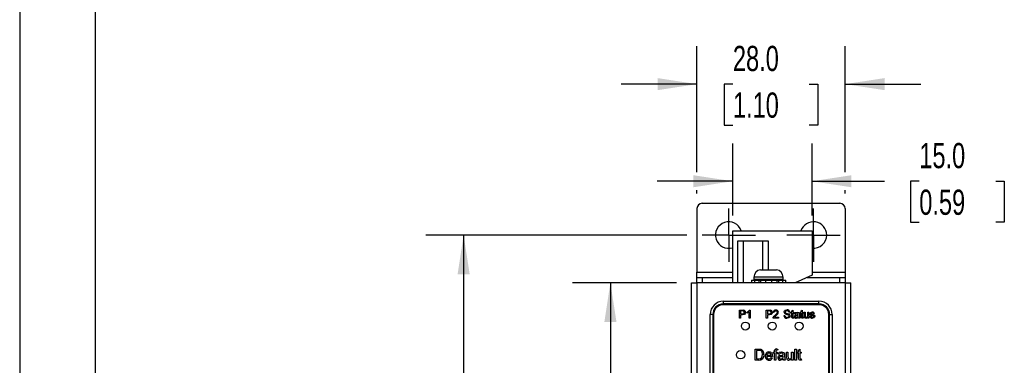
# Model space of a CAD drawing. Header units: millimetres. Extents: x 0 to 629, y 0 to 486.
# Tile 3 of 18: x 0 to 186, y 224 to 290. Entities that reach past the tile are written whole.
import ezdxf

# ---------------------------------------------------------------- set-up
doc = ezdxf.new("R2010")
doc.units = ezdxf.units.MM
doc.header["$LTSCALE"] = 2.25
doc.linetypes.add('CENTERX2', pattern=[20.32, 12.7, -2.54, 2.54, -2.54])
doc.layers.add('CENTER', color=40, linetype='CENTERX2')
doc.layers.add('DIMENSIONS', color=140, linetype='Continuous', lineweight=25)
doc.layers.add('TEXT', color=140, linetype='Continuous', lineweight=25)
doc.styles.add('SLDTEXTSTYLE0', font='TXT', dxfattribs={"width": 0.7})
doc.dimstyles.new('SLDDIMSTYLE0', dxfattribs={"dimtxt": 4.855518, "dimasz": 7.4295, "dimexe": 0, "dimexo": 0.0625, "dimgap": 1.213879, "dimtad": 0, "dimtih": 1, "dimtoh": 1, "dimrnd": 1e-09, "dimzin": 4, "dimdsep": 46, "dimtxsty": 'SLDTEXTSTYLE0', "dimsah": 1, "dimcen": 0.09, "dimadec": 0, "dimazin": 1, "dimtfac": 1, "dimtmove": 0, "dimatfit": 0, "dimfxl": 0, "dimfrac": 2, "dimtolj": 1, "dimtzin": 12, "dimarcsym": 0})
doc.dimstyles.new('SLDDIMSTYLE1', dxfattribs={"dimtxt": 4.855518, "dimasz": 7.4295, "dimexe": 0, "dimexo": 0.0625, "dimgap": 1.213879, "dimtad": 0, "dimtih": 1, "dimtoh": 1, "dimrnd": 1e-09, "dimzin": 4, "dimdsep": 46, "dimtxsty": 'SLDTEXTSTYLE0', "dimsah": 1, "dimcen": 0.09, "dimadec": 0, "dimazin": 1, "dimtfac": 1, "dimtofl": 0, "dimtmove": 0, "dimatfit": 3, "dimfxl": 0, "dimfrac": 2, "dimtolj": 1, "dimtzin": 12, "dimarcsym": 0})

# ---------------------------------------------------------------- blocks, each defined once
blk = doc.blocks.new('_D')
at = {"layer": 'DIMENSIONS'}
for p, q in [((134.67, 252.66), (134.67, 266.3)), ((149.67, 252.66), (149.67, 266.3)), ((134.67, 259.16), (120.38, 259.16)), ((149.67, 259.16), (163.33, 259.16)), ((169.91, 259.16), (168.28, 259.16)), ((168.28, 259.16), (168.28, 251.44)), ((184.34, 259.16), (185.97, 259.16)), ((185.97, 259.16), (185.97, 251.44)), ((168.28, 251.44), (169.91, 251.44)), ((185.97, 251.44), (184.34, 251.44))]:
    blk.add_line(p, q, dxfattribs=at)
for points in [[(134.67, 259.16), (127.24, 260.3), (127.24, 258.02)], [(149.67, 259.16), (157.1, 258.02), (157.1, 260.3)]]:
    blk.add_solid(points, dxfattribs=at)
at = {"layer": 'DIMENSIONS', "char_height": 4.762, "attachment_point": 1, "style": 'SLDTEXTSTYLE0'}
for s, insert in [('15.0', (169.91, 266.39)), ('0.59', (169.91, 257.58))]:
    blk.add_mtext(s, dxfattribs=dict(at, insert=insert))
blk = doc.blocks.new('_D_1')
at = {"layer": 'DIMENSIONS'}
for p, q in [((124.06, 240), (104.43, 240)), ((111.57, 240), (111.57, 178.8)), ((104.36, 170), (102.73, 170)), ((102.73, 170), (102.73, 162.28)), ((118.79, 170), (120.42, 170)), ((120.42, 170), (120.42, 162.28)), ((102.73, 162.28), (104.36, 162.28)), ((120.42, 162.28), (118.79, 162.28)), ((111.57, 100), (111.57, 161.2)), ((124.06, 100), (104.43, 100))]:
    blk.add_line(p, q, dxfattribs=at)
for points in [[(111.57, 240), (110.43, 232.57), (112.72, 232.57)], [(111.57, 100), (112.72, 107.43), (110.43, 107.43)]]:
    blk.add_solid(points, dxfattribs=at)
at = {"layer": 'DIMENSIONS', "char_height": 4.762, "attachment_point": 1, "style": 'SLDTEXTSTYLE0'}
for s, insert in [('140.0', (102.34, 177.23)), ('5.51', (104.36, 168.42))]:
    blk.add_mtext(s, dxfattribs=dict(at, insert=insert))
blk = doc.blocks.new('_D_2')
at = {"layer": 'DIMENSIONS'}
for p, q in [((126.02, 249), (76.71, 249)), ((83.85, 249), (83.85, 178.8)), ((76.64, 170), (75.01, 170)), ((75.01, 170), (75.01, 162.28)), ((91.07, 170), (92.7, 170)), ((92.7, 170), (92.7, 162.28)), ((75.01, 162.28), (76.64, 162.28)), ((92.7, 162.28), (91.07, 162.28)), ((83.85, 91), (83.85, 161.2)), ((126.02, 91), (76.71, 91))]:
    blk.add_line(p, q, dxfattribs=at)
for points in [[(83.85, 249), (82.71, 241.57), (85, 241.57)], [(83.85, 91), (85, 98.43), (82.71, 98.43)]]:
    blk.add_solid(points, dxfattribs=at)
at = {"layer": 'DIMENSIONS', "char_height": 4.762, "attachment_point": 1, "style": 'SLDTEXTSTYLE0'}
for s, insert in [('158.0', (74.62, 177.23)), ('6.22', (76.64, 168.42))]:
    blk.add_mtext(s, dxfattribs=dict(at, insert=insert))
blk = doc.blocks.new('_D_6')
at = {"layer": 'DIMENSIONS'}
for p, q in [((127.92, 260.87), (127.92, 284.64)), ((155.92, 260.87), (155.92, 284.64)), ((127.92, 277.5), (113.63, 277.5)), ((134.71, 277.5), (133.07, 277.5)), ((133.07, 277.5), (133.07, 269.78)), ((149.13, 277.5), (150.76, 277.5)), ((150.76, 277.5), (150.76, 269.78)), ((155.92, 277.5), (170.21, 277.5)), ((133.07, 269.78), (134.71, 269.78)), ((150.76, 269.78), (149.13, 269.78)), ((127.92, 256.86), (127.92, 257.45)), ((155.92, 256.86), (155.92, 257.45))]:
    blk.add_line(p, q, dxfattribs=at)
for points in [[(127.92, 277.5), (120.49, 278.64), (120.49, 276.36)], [(155.92, 277.5), (163.35, 276.36), (163.35, 278.64)]]:
    blk.add_solid(points, dxfattribs=at)
at = {"layer": 'DIMENSIONS', "char_height": 4.762, "attachment_point": 1, "style": 'SLDTEXTSTYLE0'}
for s, insert in [('28.0', (134.71, 284.73)), ('1.10', (134.71, 275.92))]:
    blk.add_mtext(s, dxfattribs=dict(at, insert=insert))
blk = doc.blocks.new('SW_CENTERMARKSYMBOL_0')
at = {"layer": 'CENTER', "color": 0}
for p, q in [((0, 2.54), (0, 5.04)), ((0, 0), (0, 2.54)), ((-2.54, 0), (-5.04, 0)), ((0, 0), (-2.54, 0)), ((0, 0), (0, -2.54)), ((0, 0), (2.54, 0)), ((2.54, 0), (5.04, 0)), ((0, -2.54), (0, -5.04))]:
    blk.add_line(p, q, dxfattribs=at)
blk = doc.blocks.new('SW_CENTERMARKSYMBOL_1')
at = {"layer": 'CENTER', "color": 0}
for p, q in [((0, 2.54), (0, 5.04)), ((0, 0), (0, 2.54)), ((-2.54, 0), (-5.04, 0)), ((0, 0), (-2.54, 0)), ((0, 0), (0, -2.54)), ((0, 0), (2.54, 0)), ((2.54, 0), (5.04, 0)), ((0, -2.54), (0, -5.04))]:
    blk.add_line(p, q, dxfattribs=at)

msp = doc.modelspace()

# ---------------------------------------------------------------- linework, layer by layer
at = {"color": 7, "linetype": 'Continuous'}
msp.add_line((0.006, 485.781), (0.006, 0.006), dxfattribs=at)
for p, q in [((128.919, 255), (154.919, 255)), ((127.919, 254), (127.919, 242)), ((155.919, 254), (155.919, 242)), ((134.669, 240), (134.669, 249.8)), ((134.669, 249.8), (149.669, 249.8)), ((149.669, 249.8), (149.669, 241.4)), ((135.669, 240), (135.669, 247.9)), ((135.669, 247.9), (136.669, 247.9)), ((136.669, 247.9), (136.669, 240)), ((136.669, 247.9), (140.369, 247.9)), ((140.369, 247.9), (141.369, 247.9)), ((140.369, 242.45), (140.369, 247.9)), ((141.369, 247.9), (141.369, 242.431)), ((127.919, 241), (127.919, 242)), ((127.919, 242), (134.669, 242)), ((139.944, 242.431), (140.19, 242.45)), ((140.19, 242.45), (140.944, 242.45)), ((140.944, 242.45), (140.944, 242.431)), ((140.944, 242.431), (141.944, 242.431)), ((141.944, 242.431), (141.944, 242.45)), ((141.944, 242.45), (142.698, 242.45)), ((142.698, 242.45), (142.944, 242.431)), ((149.669, 242), (155.919, 242)), ((155.919, 242), (155.919, 241)), ((126.919, 100), (126.919, 240)), ((126.919, 240), (127.919, 240)), ((127.919, 240), (127.919, 241)), ((127.919, 241), (128.919, 241)), ((127.919, 240), (127.919, 100)), ((155.969, 240), (127.919, 240)), ((128.919, 241), (128.919, 240)), ((128.919, 241), (134.669, 241)), ((138.194, 240.45), (138.194, 240)), ((138.194, 240.45), (138.244, 240.45)), ((138.244, 240.45), (138.244, 240)), ((138.244, 240.45), (138.782, 240.45)), ((138.694, 241.05), (138.694, 240.65)), ((144.194, 241.05), (138.694, 241.05)), ((138.694, 240.65), (141.444, 240.65)), ((138.782, 240.45), (138.782, 240)), ((138.782, 240.45), (139.58, 240.45)), ((139.58, 240.45), (139.58, 240)), ((139.58, 240.45), (139.896, 240.45)), ((139.896, 240.45), (139.896, 240)), ((139.896, 240.45), (140.88, 240.45)), ((140.88, 240.45), (140.88, 240)), ((140.88, 240.45), (142.009, 240.45)), ((141.444, 240.65), (144.194, 240.65)), ((142.009, 240.45), (142.009, 240)), ((142.009, 240.45), (142.993, 240.45)), ((142.993, 240.45), (142.993, 240)), ((142.993, 240.45), (143.308, 240.45)), ((143.308, 240.45), (143.308, 240)), ((143.308, 240.45), (144.107, 240.45)), ((144.107, 240.45), (144.107, 240)), ((144.107, 240.45), (144.645, 240.45)), ((144.194, 240.65), (144.194, 241.05)), ((144.645, 240.45), (144.645, 240)), ((144.645, 240.45), (144.694, 240.45)), ((144.694, 240), (144.694, 240.45)), ((149.669, 241.4), (146.469, 240)), ((148.755, 241), (154.919, 241)), ((154.919, 240), (154.919, 241)), ((154.919, 241), (155.919, 241)), ((155.919, 241), (155.919, 240)), ((155.969, 100), (155.969, 240)), ((155.969, 240), (156.969, 240)), ((156.969, 100), (156.969, 240)), ((132.919, 236), (132.919, 236.5)), ((132.919, 236.5), (150.969, 236.5)), ((150.969, 236), (150.969, 236.5)), ((150.969, 236), (132.919, 236)), ((150.969, 235.85), (132.919, 235.85)), ((135.933, 234.841), (136.499, 234.841)), ((135.933, 233.3), (135.933, 234.841)), ((136.151, 234.663), (136.151, 234.11)), ((136.518, 234.663), (136.151, 234.663)), ((137.415, 234.274), (137.415, 234.456)), ((137.771, 233.3), (137.771, 234.501)), ((137.841, 234.841), (137.968, 234.841)), ((137.968, 234.841), (137.968, 233.3)), ((141.013, 234.841), (141.579, 234.841)), ((141.013, 233.3), (141.013, 234.841)), ((141.598, 234.663), (141.231, 234.663)), ((141.231, 234.663), (141.231, 234.11)), ((142.534, 234.387), (142.337, 234.406)), ((145.484, 234.406), (145.266, 234.406)), ((145.681, 234.426), (145.82, 234.426)), ((145.681, 234.248), (145.681, 234.426)), ((145.82, 234.7), (146.017, 234.813)), ((145.82, 234.426), (145.82, 234.7)), ((146.017, 234.813), (146.017, 234.426)), ((146.017, 234.426), (146.195, 234.426)), ((146.195, 234.426), (146.195, 234.248)), ((147.459, 234.426), (147.598, 234.426)), ((147.459, 234.248), (147.459, 234.426)), ((147.598, 234.7), (147.795, 234.813)), ((147.598, 234.426), (147.598, 234.7)), ((147.795, 234.813), (147.795, 234.426)), ((147.795, 234.426), (147.973, 234.426)), ((147.973, 234.426), (147.973, 234.248)), ((148.151, 233.732), (148.151, 234.426)), ((148.151, 234.426), (148.348, 234.426)), ((148.348, 234.426), (148.348, 233.814)), ((148.862, 234.426), (149.06, 234.426)), ((148.862, 233.835), (148.862, 234.426)), ((149.06, 234.426), (149.06, 233.3)), ((130.419, 106), (130.419, 234)), ((130.919, 234), (130.419, 234)), ((130.919, 234), (130.919, 106)), ((131.069, 234), (131.069, 111.15)), ((136.151, 233.3), (135.933, 233.3)), ((136.151, 234.11), (136.522, 234.11)), ((136.151, 233.932), (136.151, 233.3)), ((136.528, 233.932), (136.151, 233.932)), ((137.968, 233.3), (137.771, 233.3)), ((141.231, 233.3), (141.013, 233.3)), ((141.231, 234.11), (141.602, 234.11)), ((141.231, 233.932), (141.231, 233.3)), ((141.608, 233.932), (141.231, 233.932)), ((143.325, 233.3), (142.317, 233.3)), ((142.571, 233.498), (143.325, 233.498)), ((143.325, 233.498), (143.325, 233.3)), ((144.318, 233.833), (144.535, 233.833)), ((145.82, 234.248), (145.681, 234.248)), ((145.82, 233.616), (145.82, 234.248)), ((146.017, 234.248), (146.017, 233.609)), ((146.195, 234.248), (146.017, 234.248)), ((146.195, 233.463), (146.215, 233.297)), ((146.531, 234.09), (146.333, 234.11)), ((147.063, 233.776), (147.064, 233.833)), ((147.341, 233.3), (147.143, 233.3)), ((147.282, 234.03), (147.282, 233.789)), ((147.598, 234.248), (147.459, 234.248)), ((147.598, 233.616), (147.598, 234.248)), ((147.795, 234.248), (147.795, 233.609)), ((147.973, 234.248), (147.795, 234.248)), ((147.973, 233.463), (147.993, 233.297)), ((148.862, 233.3), (148.862, 233.484)), ((149.06, 233.3), (148.862, 233.3)), ((149.277, 233.656), (149.474, 233.675)), ((150.126, 234.13), (149.929, 234.11)), ((152.819, 111.15), (152.819, 234)), ((152.969, 234), (153.469, 234)), ((152.969, 106), (152.969, 234)), ((153.469, 234), (153.469, 106)), ((138.896, 225.4), (138.896, 227.455)), ((138.896, 227.455), (139.599, 227.455)), ((139.186, 227.218), (139.186, 225.637)), ((139.603, 227.218), (139.186, 227.218)), ((142.331, 226.901), (142.542, 226.901)), ((142.331, 226.664), (142.331, 226.901)), ((142.542, 226.901), (142.542, 227.054)), ((142.805, 227.029), (142.805, 226.901)), ((142.805, 226.901), (143.069, 226.901)), ((143.069, 226.901), (143.069, 226.664)), ((143.198, 227.455), (143.161, 227.231)), ((144.85, 226.901), (145.113, 226.901)), ((144.85, 225.976), (144.85, 226.901)), ((145.113, 226.901), (145.113, 226.085)), ((145.798, 226.901), (146.061, 226.901)), ((145.798, 226.113), (145.798, 226.901)), ((146.061, 226.901), (146.061, 225.4)), ((146.43, 227.455), (146.694, 227.455)), ((146.43, 225.4), (146.43, 227.455)), ((146.694, 227.455), (146.694, 225.4)), ((146.931, 226.901), (147.115, 226.901)), ((146.931, 226.664), (146.931, 226.901)), ((147.115, 227.267), (147.378, 227.417)), ((147.115, 226.901), (147.115, 227.267)), ((147.378, 227.417), (147.378, 226.901)), ((147.378, 226.901), (147.616, 226.901)), ((147.616, 226.901), (147.616, 226.664)), ((139.632, 225.4), (138.896, 225.4)), ((139.186, 225.637), (139.61, 225.637)), ((141.083, 226.322), (141.926, 226.322)), ((142.188, 226.085), (141.083, 226.085)), ((141.923, 225.848), (142.181, 225.821)), ((142.542, 226.664), (142.331, 226.664)), ((142.542, 225.4), (142.542, 226.664)), ((142.805, 225.4), (142.542, 225.4)), ((143.069, 226.664), (142.805, 226.664)), ((142.805, 226.664), (142.805, 225.4)), ((143.48, 226.454), (143.216, 226.48)), ((144.19, 226.035), (144.191, 226.111)), ((144.56, 225.4), (144.296, 225.4)), ((144.481, 226.373), (144.481, 226.052)), ((145.798, 225.4), (145.798, 225.645)), ((146.061, 225.4), (145.798, 225.4)), ((146.694, 225.4), (146.43, 225.4)), ((147.115, 226.664), (146.931, 226.664)), ((147.115, 225.822), (147.115, 226.664)), ((147.378, 226.664), (147.378, 225.812)), ((147.616, 226.664), (147.378, 226.664)), ((147.616, 225.617), (147.642, 225.396))]:
    msp.add_line(p, q)
at = {"flags": 128}
for points in [[(136.499, 234.841), (136.628, 234.837), (136.728, 234.826)], [(136.696, 234.65), (136.597, 234.662), (136.518, 234.663)], [(137.079, 234.398), (137.031, 234.174), (136.88, 234.004), (136.528, 233.932)], [(137.415, 234.456), (137.684, 234.639), (137.841, 234.841)], [(137.771, 234.501), (137.581, 234.358), (137.415, 234.274)], [(141.579, 234.841), (141.708, 234.837), (141.808, 234.826)], [(141.776, 234.65), (141.677, 234.662), (141.598, 234.663)], [(142.159, 234.398), (142.111, 234.174), (141.96, 234.004), (141.608, 233.932)], [(144.377, 234.439), (144.403, 234.578), (144.476, 234.7), (144.588, 234.787), (144.912, 234.861)], [(144.921, 234.683), (144.796, 234.671), (144.681, 234.622), (144.618, 234.548), (144.595, 234.453)], [(144.595, 234.453), (144.612, 234.371), (144.65, 234.317)], [(144.65, 234.317), (144.986, 234.194), (145.256, 234.11)], [(145.266, 234.406), (145.228, 234.539), (145.132, 234.637), (144.921, 234.683)], [(146.333, 234.11), (146.406, 234.282), (146.554, 234.395), (146.844, 234.446)], [(146.844, 234.446), (147.138, 234.386), (147.227, 234.309), (147.272, 234.199)], [(149.297, 234.119), (149.337, 234.273), (149.42, 234.367)], [(149.42, 234.367), (149.569, 234.431), (149.696, 234.446)], [(142.317, 233.3), (142.323, 233.378), (142.338, 233.437)], [(142.338, 233.437), (142.505, 233.708), (142.693, 233.876)], [(145.523, 233.737), (145.463, 233.522), (145.304, 233.366), (144.964, 233.28)], [(146.075, 233.28), (145.983, 233.289), (145.898, 233.327), (145.841, 233.399), (145.82, 233.616)], [(146.017, 233.609), (146.028, 233.504), (146.043, 233.482), (146.065, 233.467), (146.117, 233.458)], [(146.215, 233.297), (146.137, 233.284), (146.075, 233.28)], [(146.117, 233.458), (146.161, 233.46), (146.195, 233.463)], [(146.767, 233.772), (146.603, 233.738), (146.567, 233.717), (146.537, 233.688), (146.518, 233.651), (146.511, 233.61)], [(146.511, 233.61), (146.522, 233.556), (146.554, 233.511), (146.6, 233.481), (146.727, 233.458)], [(146.575, 233.918), (146.666, 233.936), (146.738, 233.946)], [(147.084, 233.438), (146.873, 233.312), (146.682, 233.28)], [(146.727, 233.458), (146.921, 233.509), (147.034, 233.62)], [(146.738, 233.946), (146.922, 233.975), (147.063, 234.011)], [(147.064, 233.833), (146.899, 233.792), (146.767, 233.772)], [(147.013, 234.208), (146.903, 234.259), (146.808, 234.268)], [(147.064, 234.057), (147.052, 234.148), (147.013, 234.208)], [(147.034, 233.62), (147.059, 233.706), (147.063, 233.776)], [(147.063, 234.011), (147.064, 234.037), (147.064, 234.057)], [(147.143, 233.3), (147.102, 233.374), (147.084, 233.438)], [(147.272, 234.199), (147.28, 234.105), (147.282, 234.03)], [(147.282, 233.789), (147.288, 233.511), (147.341, 233.3)], [(147.854, 233.28), (147.761, 233.289), (147.676, 233.327), (147.619, 233.399), (147.598, 233.616)], [(147.795, 233.609), (147.806, 233.504), (147.821, 233.482), (147.843, 233.467), (147.896, 233.458)], [(147.993, 233.297), (147.915, 233.284), (147.854, 233.28)], [(147.896, 233.458), (147.939, 233.46), (147.973, 233.463)], [(148.162, 233.555), (148.152, 233.654), (148.151, 233.732)], [(148.348, 233.814), (148.351, 233.703), (148.36, 233.616)], [(148.862, 233.484), (148.697, 233.322), (148.52, 233.28)], [(148.573, 233.458), (148.672, 233.475), (148.761, 233.523), (148.824, 233.601), (148.862, 233.835)], [(149.735, 233.767), (149.446, 233.869), (149.384, 233.913), (149.336, 233.973), (149.297, 234.119)], [(149.474, 233.675), (149.508, 233.573), (149.583, 233.496), (149.747, 233.458)], [(149.711, 234.268), (149.573, 234.246), (149.518, 234.204), (149.5, 234.174), (149.494, 234.139)], [(149.494, 234.139), (149.501, 234.105), (149.515, 234.08)], [(149.515, 234.08), (149.549, 234.051), (149.58, 234.035)], [(149.58, 234.035), (149.664, 234.01), (149.729, 233.992)], [(149.929, 234.11), (149.9, 234.188), (149.838, 234.242), (149.711, 234.268)], [(149.729, 233.992), (150.027, 233.89), (150.093, 233.847), (150.145, 233.788), (150.176, 233.716), (150.186, 233.638)], [(149.921, 233.709), (149.818, 233.745), (149.735, 233.767)], [(150.186, 233.638), (150.139, 233.469), (150.013, 233.346), (149.745, 233.28)], [(149.747, 233.458), (149.837, 233.466), (149.92, 233.5), (149.969, 233.551), (149.988, 233.618)], [(139.599, 227.455), (139.803, 227.448), (139.962, 227.425)], [(139.942, 227.175), (139.754, 227.212), (139.603, 227.218)], [(140.293, 226.443), (140.206, 226.913), (140.097, 227.068), (139.942, 227.175)], [(139.962, 227.425), (140.139, 227.361), (140.261, 227.278)], [(142.542, 227.054), (142.548, 227.176), (142.57, 227.269)], [(143.014, 227.244), (142.916, 227.232), (142.836, 227.178), (142.811, 227.106), (142.805, 227.029)], [(142.965, 227.481), (143.096, 227.472), (143.198, 227.455)], [(143.161, 227.231), (143.079, 227.241), (143.014, 227.244)], [(143.216, 226.48), (143.313, 226.71), (143.511, 226.86), (143.897, 226.928)], [(143.897, 226.928), (144.289, 226.848), (144.408, 226.745), (144.468, 226.599)], [(139.61, 225.637), (139.899, 225.669), (140.095, 225.782)], [(140.095, 225.782), (140.264, 226.134), (140.293, 226.443)], [(141.829, 226.565), (141.664, 226.668), (141.512, 226.691)], [(141.926, 226.322), (141.892, 226.467), (141.829, 226.565)], [(142.189, 226.152), (142.189, 226.115), (142.188, 226.085)], [(143.795, 226.029), (143.576, 225.984), (143.528, 225.956), (143.488, 225.917), (143.462, 225.868), (143.454, 225.813)], [(143.454, 225.813), (143.468, 225.741), (143.511, 225.682), (143.572, 225.641), (143.742, 225.611)], [(143.539, 226.224), (143.66, 226.248), (143.756, 226.262)], [(144.217, 225.584), (143.936, 225.416), (143.682, 225.374)], [(143.742, 225.611), (144.001, 225.679), (144.151, 225.826)], [(143.756, 226.262), (144.001, 226.3), (144.19, 226.348)], [(144.191, 226.111), (143.971, 226.056), (143.795, 226.029)], [(144.123, 226.611), (143.977, 226.679), (143.849, 226.691)], [(144.191, 226.41), (144.175, 226.531), (144.123, 226.611)], [(144.151, 225.826), (144.184, 225.941), (144.19, 226.035)], [(144.19, 226.348), (144.191, 226.383), (144.191, 226.41)], [(144.296, 225.4), (144.241, 225.499), (144.217, 225.584)], [(144.468, 226.599), (144.479, 226.473), (144.481, 226.373)], [(144.481, 226.052), (144.489, 225.681), (144.56, 225.4)], [(144.864, 225.74), (144.851, 225.872), (144.85, 225.976)], [(145.113, 226.085), (145.116, 225.937), (145.128, 225.821)], [(145.798, 225.645), (145.578, 225.429), (145.341, 225.374)], [(145.412, 225.611), (145.545, 225.633), (145.663, 225.698), (145.747, 225.802), (145.798, 226.113)], [(147.456, 225.374), (147.333, 225.385), (147.22, 225.435), (147.144, 225.532), (147.115, 225.822)], [(147.378, 225.812), (147.393, 225.672), (147.413, 225.643), (147.442, 225.622), (147.512, 225.611)], [(147.642, 225.396), (147.538, 225.379), (147.456, 225.374)], [(147.512, 225.611), (147.57, 225.613), (147.616, 225.617)]]:
    msp.add_lwpolyline(points, dxfattribs=at)
for centre, radius in [((137.059, 231.8), 0.75), ((142.139, 231.8), 0.75), ((147.219, 231.8), 0.75), ((136.159, 226.4), 0.8)]:
    msp.add_circle(centre, radius)
for centre, radius, start, end in [((128.919, 254), 1, 90, 180), ((154.919, 254), 1, 0, 90), ((133.919, 249), 2.5, 18.66292, 287.4576), ((149.919, 249), 2.5, 0, 161.33708), ((149.919, 249), 2.5, 264.26083, 0), ((140.094, 241.05), 1.4, 96.21401, 180), ((142.794, 241.05), 1.4, 0, 83.78689), ((138.894, 240.65), 0.2, 180, 270), ((143.994, 240.65), 0.2, 270, 0), ((132.919, 234), 2.5, 90, 180), ((150.969, 234), 2.5, 0, 90), ((132.919, 234), 2, 90, 180), ((132.919, 234), 1.85, 90, 180), ((136.58, 234.385), 0.282, 258.08778, 1.29756), ((136.611, 234.413), 0.252, 355.26659, 70.22466), ((136.67, 234.421), 0.41, 356.82548, 81.87013), ((141.66, 234.385), 0.282, 258.08778, 1.29756), ((141.691, 234.413), 0.252, 355.26659, 70.22466), ((141.75, 234.421), 0.41, 356.82548, 81.87013), ((142.791, 234.388), 0.455, 84.9981, 177.69746), ((142.802, 234.397), 0.268, 84.75615, 182.13409), ((142.32, 234.592), 0.808, 297.53399, 347.2144), ((142.848, 234.404), 0.26, 2.10261, 94.69287), ((142.873, 234.411), 0.432, 0.55571, 95.65149), ((142.44, 234.54), 0.874, 300.03583, 351.82559), ((144.747, 234.447), 0.37, 181.30071, 247.36856), ((144.986, 234.367), 0.499, 4.47676, 98.53658), ((149.757, 234.078), 0.373, 7.98465, 99.41507), ((150.969, 234), 2, 0, 90), ((150.969, 234), 1.85, 0, 90), ((143.911, 232.368), 1.753, 126.13405, 139.86673), ((144.887, 233.844), 0.569, 181.09829, 277.70815), ((144.925, 233.847), 0.39, 181.94623, 274.28511), ((147.528, 242.368), 8.764, 250.51774, 254.20105), ((145.001, 233.761), 0.306, 261.08779, 353.6744), ((145.089, 233.724), 0.217, 0.65839, 75.91091), ((145.125, 233.734), 0.398, 0.49344, 70.82403), ((146.639, 233.599), 0.326, 101.29587, 180.04698), ((146.638, 233.602), 0.325, 180.63038, 277.74945), ((146.765, 234.031), 0.241, 79.60652, 165.74777), ((148.492, 233.614), 0.335, 190.24237, 274.77829), ((148.558, 233.66), 0.203, 192.6003, 274.24673), ((149.696, 233.699), 0.421, 185.85602, 276.64011), ((149.887, 233.614), 0.101, 2.56401, 70.61437), ((139.542, 226.521), 1.044, 355.43973, 46.45828), ((141.515, 226.227), 0.701, 90.10435, 187.2917), ((141.499, 226.234), 0.694, 353.28511, 88.86244), ((142.913, 227.103), 0.382, 82.22894, 154.19447), ((139.687, 226.303), 0.905, 266.51327, 8.58318), ((141.507, 226.065), 0.692, 173.95016, 271.6631), ((141.532, 226.061), 0.45, 176.90617, 269.92573), ((141.482, 226.291), 0.401, 85.72703, 175.60211), ((141.587, 225.988), 0.617, 264.47516, 344.35793), ((141.559, 226.007), 0.397, 266.02447, 336.38028), ((143.624, 225.798), 0.434, 101.29587, 180.04698), ((143.623, 225.803), 0.433, 180.63038, 277.74945), ((143.791, 226.375), 0.322, 79.60652, 165.74777), ((145.304, 225.819), 0.447, 190.24237, 274.77829), ((145.392, 225.88), 0.27, 192.6003, 274.24673)]:
    msp.add_arc(centre, radius, start, end)
at = {"layer": 'TEXT'}
msp.add_line((14.287, 471.487), (14.287, 14.287), dxfattribs=at)

# ---------------------------------------------------------------- block references
at = {"layer": 'CENTER'}
for name, p in [('SW_CENTERMARKSYMBOL_1', (133.919, 249)), ('SW_CENTERMARKSYMBOL_0', (149.919, 249))]:
    msp.add_blockref(name, p, dxfattribs=at)

# ---------------------------------------------------------------- dimensions: what is measured, and where the dimension line sits
at = {"layer": 'DIMENSIONS'}
for base, p1, p2, picture, middle in [((155.919, 277.5), (127.919, 254), (155.919, 254), '_D_6', (141.919, 277.5)), ((149.669, 259.16), (134.669, 249.8), (149.669, 249.8), '_D', (177.125, 259.16))]:
    dim = msp.add_linear_dim(base=base, p1=p1, p2=p2, dimstyle='SLDDIMSTYLE0', dxfattribs=at)
    dim.commit()
    dim.dimension.update_dxf_attribs({"geometry": picture, "text_midpoint": middle, "dimtype": 160})
for base, p1, p2, picture, middle in [((83.853, 249), (128.879, 91), (128.879, 249), '_D_2', (83.853, 170)), ((111.574, 240), (126.919, 100), (126.919, 240), '_D_1', (111.574, 170))]:
    dim = msp.add_linear_dim(base=base, p1=p1, p2=p2, angle=90, dimstyle='SLDDIMSTYLE1', dxfattribs=at)
    dim.commit()
    dim.dimension.update_dxf_attribs({"geometry": picture, "text_midpoint": middle, "dimtype": 160})

doc.saveas('drawing.dxf')
